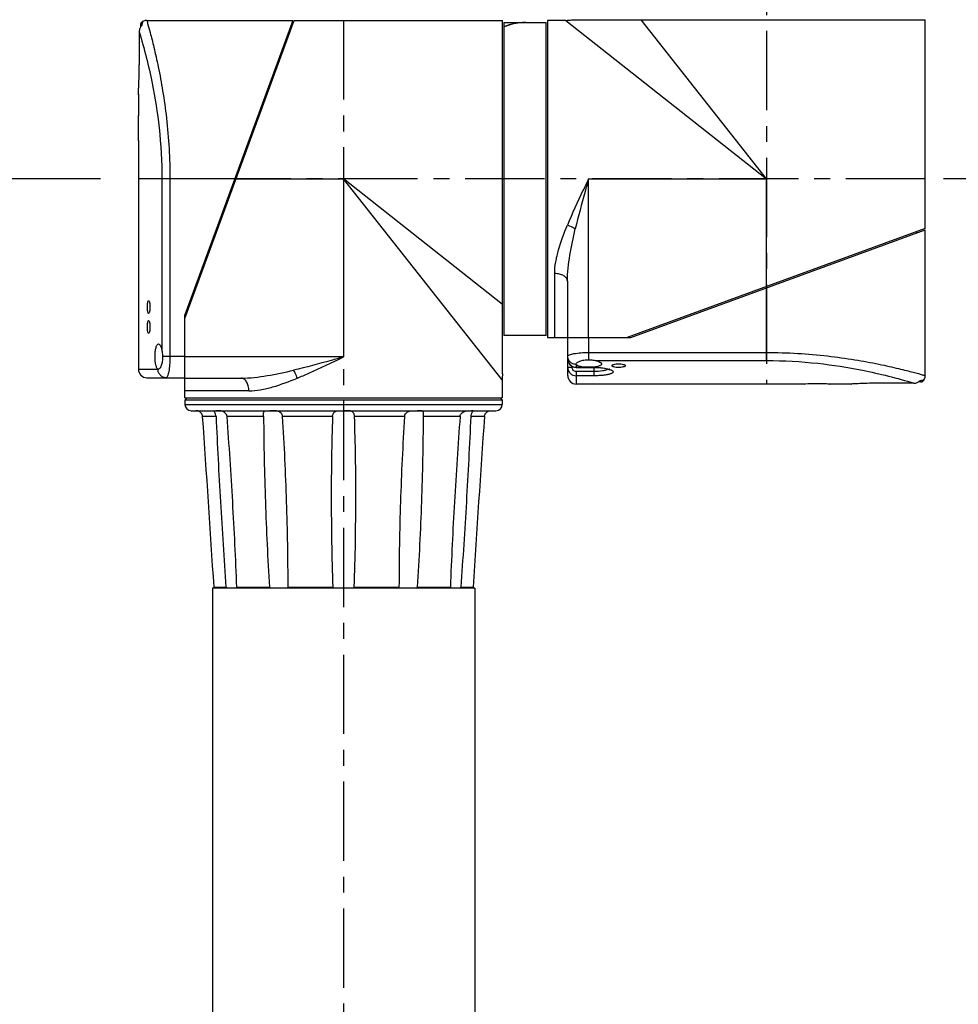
# Model space of a CAD drawing. Header units: millimetres. Extents: x 12 to 2508, y 25 to 1770.
# Tile 27 of 54: x 1513 to 1735, y 1142 to 1375. Entities that reach past the tile are written whole.
import ezdxf

# ---------------------------------------------------------------- set-up
doc = ezdxf.new("R2010")
doc.units = ezdxf.units.MM
doc.linetypes.add('CENTER', pattern=[0.6, 0.375, -0.075, 0.075, -0.075])
for name, color, linetype in [('ARM2_ABL33', 7, 'Continuous'), ('COVER_S_PBL24', 7, 'Continuous'), ('COVER_S_PBL30', 7, 'Continuous'), ('FLANGE_E_PBL3', 7, 'Continuous'), ('FLANGE_J5_PBL34', 7, 'Continuous'), ('HOLDER_S_PBL18', 7, 'Continuous'), ('HOLDER_S_PBL37', 7, 'Continuous'), ('MODULE_S_ABL17', 7, 'Continuous'), ('MODULE_S_ABL2', 7, 'Continuous'), ('new_view_6_VBL0', 7, 'Continuous'), ('PIPE2_PBL43', 7, 'Continuous'), ('RING_S_PBL44', 7, 'Continuous')]:
    doc.layers.add(name, color=color, linetype=linetype)
doc.styles.get("Standard").update_dxf_attribs({"font": 'arial.ttf'})
doc.dimstyles.new('DIMSTYLE_4', dxfattribs={"dimtxt": 16, "dimasz": 12, "dimexe": 1, "dimexo": 0.5, "dimgap": 1, "dimtad": 1, "dimdsep": 46, "dimtxsty": 'Standard', "dimblk": '_FILLED', "dimblk1": '_FILLED', "dimblk2": '_FILLED', "dimcen": 0.09, "dimclrt": 134, "dimazin": 2, "dimtp": 0.5, "dimtm": 0.5, "dimtfac": 1, "dimtofl": 0, "dimtmove": 0, "dimatfit": 3, "dimldrblk": '_FILLED', "dimfxl": 1, "dimtolj": 1, "dimarcsym": 0})
doc.dimstyles.new('DIMSTYLE_8', dxfattribs={"dimtxt": 10, "dimasz": 6, "dimexe": 1, "dimexo": 0.5, "dimtad": 1, "dimdec": 3, "dimdsep": 46, "dimtxsty": 'Standard', "dimblk": '_FILLED', "dimblk1": '_FILLED', "dimblk2": '_FILLED', "dimcen": 0.09, "dimclrt": 134, "dimazin": 2, "dimtol": 1, "dimtp": 0.015, "dimtfac": 0.6, "dimtdec": 3, "dimtofl": 0, "dimtmove": 0, "dimatfit": 1, "dimldrblk": '_FILLED', "dimfxl": 1, "dimtolj": 1, "dimarcsym": 0})

# ---------------------------------------------------------------- blocks, each defined once
blk = doc.blocks.new('_FILLED')
at = {"color": 0, "linetype": 'ByBlock'}
blk.add_solid([(0, 0), (-1, 0.2), (-1, -0.2)], dxfattribs=at)
blk = doc.blocks.new('*D13')
at = {"color": 134, "transparency": 16777216}
for p, q in [((2172.57, 1597.6), (1978.52, 1597.6)), ((1982.52, 1597.6), (1982.52, 1412.6)), ((1982.52, 1227.6), (1982.52, 1412.6)), ((1978.52, 1227.6), (2012.08, 1227.6))]:
    blk.add_line(p, q, dxfattribs=at)
at = {"color": 134, "transparency": 16777216, "xscale": 12, "yscale": 12, "zscale": 12}
for p, rotation in [((1982.52, 1597.6), 90), ((1982.52, 1227.6), 270)]:
    blk.add_blockref('_FILLED', p, dxfattribs=dict(at, rotation=rotation))
at = {"color": 134, "transparency": 16777216, "insert": (1962.52, 1412.6), "char_height": 16, "width": 36.8, "attachment_point": 2, "rotation": 90, "line_spacing_factor": 0.9}
blk.add_mtext('370', dxfattribs=at)
blk = doc.blocks.new('COVER_S_PBL24', base_point=(2199.77, 1592.85))
at = {"layer": 'COVER_S_PBL24', "color": 7}
for p, q in [((2183.52, 1635.1), (2218.02, 1635.1)), ((2218.02, 1635.1), (2192.52, 1565.5)), ((2181.72, 1632.42), (2181.72, 1624.6)), ((2182.02, 1633.96), (2182.02, 1633.48)), ((2181.52, 1617.63), (2181.52, 1617.6)), ((2181.52, 1617.6), (2181.52, 1612.6)), ((2181.52, 1612.6), (2181.52, 1612.5)), ((2181.52, 1606.7), (2181.52, 1606.6)), ((2181.52, 1606.69), (2181.52, 1606.6)), ((2181.52, 1606.6), (2181.52, 1552.6)), ((2192.52, 1554.1), (2192.52, 1565.5)), ((2186.29, 1552.6), (2186.22, 1552.6)), ((2183.52, 1550.6), (2192.52, 1550.6))]:
    blk.add_line(p, q, dxfattribs=at)
at = {"layer": 'COVER_S_PBL24', "color": 2}
for p, q in [((2187.08, 1597.6), (2187.08, 1557.09)), ((2204.28, 1597.6), (2187.08, 1597.6)), ((2188.98, 1597.6), (2188.98, 1555.6)), ((2192.52, 1555.6), (2187.25, 1555.6)), ((2181.52, 1552.6), (2186.16, 1552.6))]:
    blk.add_line(p, q, dxfattribs=at)
at = {"layer": 'COVER_S_PBL24', "color": 7}
for points in [[(2182.52, 1634.83), (2182.41, 1634.76), (2182.2, 1634.54), (2182.06, 1634.26), (2182.02, 1633.96)], [(2183.52, 1635.1), (2183.11, 1635.05), (2182.57, 1634.86), (2182.52, 1634.83)]]:
    blk.add_lwpolyline(points, dxfattribs=at)
for centre, radius, start, end in [((2183.71, 1632.46), 1.98, 134.2954, 137.9221), ((2061.52, 1609.6), 120.04, 0.0002, 1.4323), ((2183.52, 1552.6), 2, 180, 270)]:
    blk.add_arc(centre, radius, start, end, dxfattribs=at)
at = {"layer": 'COVER_S_PBL24', "color": 2}
for centre, radius, start, end in [((2188.22, 1552.6), 2.06, 180.0001, 180.4701), ((2186.16, 1552.84), 0.248, 270.0743, 275.0645)]:
    blk.add_arc(centre, radius, start, end, dxfattribs=at)
for points, knots in [([(2182.52, 1634.83), (2182.51, 1634.83), (2182.51, 1634.8), (2182.5, 1634.76), (2182.49, 1634.69), (2182.47, 1634.59), (2182.44, 1634.46), (2182.39, 1634.22), (2182.36, 1634.02), (2182.33, 1633.88)], [0, 0, 0, 0, 0.015535, 0.060115, 0.134208, 0.239266, 0.376721, 0.547586, 1, 1, 1, 1]), ([(2183.52, 1635.1), (2183.59, 1634.86), (2183.85, 1633.9), (2184.44, 1631.79), (2185.29, 1628.38), (2186.32, 1623.79), (2187.35, 1618.21), (2188.58, 1609.39), (2188.98, 1602.4), (2188.98, 1597.6)], [0, 0, 0, 0, 0.019885, 0.07841, 0.172471, 0.297679, 0.448936, 0.620664, 1, 1, 1, 1]), ([(2181.72, 1632.42), (2182.93, 1628.42), (2184.83, 1620.9), (2186.66, 1609.24), (2187.08, 1601.64), (2187.08, 1597.6)], [0, 0, 0, 0, 0.355025, 0.6571, 1, 1, 1, 1]), ([(2188.98, 1555.6), (2188.98, 1554.95), (2188.94, 1553.76), (2188.77, 1552.22), (2188.53, 1551.21), (2188.3, 1550.72), (2188.15, 1550.6), (2188.08, 1550.6)], [0, 0, 0, 0, 0.370978, 0.685645, 0.900141, 0.962847, 1, 1, 1, 1]), ([(2188.08, 1550.6), (2187.83, 1550.6), (2187.33, 1550.7), (2186.69, 1551.14), (2186.26, 1551.8), (2186.16, 1552.32), (2186.16, 1552.58)], [0, 0, 0, 0, 0.245447, 0.493519, 0.745386, 1, 1, 1, 1])]:
    blk.add_open_spline(points, degree=3, knots=knots, dxfattribs=at)
at = {"layer": 'COVER_S_PBL24', "color": 7}
for points in [[(2181.87, 1633.19), (2181.77, 1632.95), (2181.72, 1632.68), (2181.72, 1632.42)], [(2182.24, 1633.79), (2182.09, 1633.61), (2181.96, 1633.41), (2181.87, 1633.19)]]:
    blk.add_open_spline(points, degree=3, dxfattribs=at)
for points, knots in [([(2181.52, 1617.6), (2181.5, 1617.42), (2181.56, 1618.37), (2181.58, 1618.77), (2181.65, 1620.18), (2181.7, 1622.02), (2181.72, 1623.7), (2181.72, 1624.6)], [0, 0, 0, 0, 0.076215, 0.168696, 0.293087, 0.617447, 1, 1, 1, 1]), ([(2181.52, 1606.6), (2181.52, 1606.67), (2181.52, 1606.97), (2181.54, 1607.58), (2181.55, 1608.51), (2181.55, 1609.21), (2181.55, 1609.6)], [0, 0, 0, 0, 0.076144, 0.29291, 0.617307, 1, 1, 1, 1]), ([(2183.65, 1567.3), (2183.65, 1567.49), (2183.66, 1567.84), (2183.72, 1568.32), (2183.78, 1568.62), (2183.89, 1568.8), (2183.94, 1568.8)], [0, 0, 0, 0, 0.369755, 0.68321, 0.897619, 1, 1, 1, 1]), ([(2183.94, 1565.8), (2183.89, 1565.8), (2183.78, 1565.97), (2183.72, 1566.27), (2183.66, 1566.75), (2183.65, 1567.1), (2183.65, 1567.3)], [0, 0, 0, 0, 0.102382, 0.31679, 0.630245, 1, 1, 1, 1]), ([(2183.94, 1568.8), (2184, 1568.8), (2184.11, 1568.62), (2184.18, 1568.32), (2184.25, 1567.84), (2184.26, 1567.49), (2184.26, 1567.3)], [0, 0, 0, 0, 0.103383, 0.31819, 0.631085, 1, 1, 1, 1]), ([(2184.26, 1567.3), (2184.26, 1567.1), (2184.25, 1566.75), (2184.18, 1566.27), (2184.11, 1565.97), (2184, 1565.8), (2183.94, 1565.8)], [0, 0, 0, 0, 0.368913, 0.681808, 0.896616, 1, 1, 1, 1]), ([(2183.65, 1562.6), (2183.65, 1562.79), (2183.66, 1563.14), (2183.72, 1563.62), (2183.78, 1563.92), (2183.89, 1564.1), (2183.94, 1564.1)], [0, 0, 0, 0, 0.369755, 0.68321, 0.897619, 1, 1, 1, 1]), ([(2183.94, 1561.1), (2183.89, 1561.1), (2183.78, 1561.27), (2183.72, 1561.57), (2183.66, 1562.05), (2183.65, 1562.4), (2183.65, 1562.6)], [0, 0, 0, 0, 0.102382, 0.31679, 0.630245, 1, 1, 1, 1]), ([(2183.94, 1564.1), (2184, 1564.1), (2184.11, 1563.92), (2184.18, 1563.62), (2184.25, 1563.14), (2184.26, 1562.79), (2184.26, 1562.6)], [0, 0, 0, 0, 0.103383, 0.31819, 0.631085, 1, 1, 1, 1]), ([(2184.26, 1562.6), (2184.26, 1562.4), (2184.25, 1562.05), (2184.18, 1561.57), (2184.11, 1561.27), (2184, 1561.1), (2183.94, 1561.1)], [0, 0, 0, 0, 0.368913, 0.681808, 0.896616, 1, 1, 1, 1]), ([(2185.46, 1555.6), (2185.46, 1555.99), (2185.5, 1556.71), (2185.63, 1557.55), (2185.81, 1558.09), (2185.96, 1558.4), (2186.16, 1558.6), (2186.29, 1558.6)], [0, 0, 0, 0, 0.360277, 0.66585, 0.785509, 0.879751, 1, 1, 1, 1]), ([(2186.29, 1558.6), (2186.49, 1558.6), (2186.76, 1558.21), (2186.95, 1557.69), (2187.04, 1557.3), (2187.08, 1557.09)], [0, 0, 0, 0, 0.338756, 0.6312, 1, 1, 1, 1]), ([(2186.22, 1552.6), (2186.09, 1552.64), (2185.84, 1552.97), (2185.53, 1553.96), (2185.46, 1554.91), (2185.46, 1555.6)], [0, 0, 0, 0, 0.129193, 0.348262, 1, 1, 1, 1]), ([(2187.25, 1555.6), (2187.25, 1555.2), (2187.2, 1554.48), (2187.03, 1553.64), (2186.81, 1553.1), (2186.64, 1552.79), (2186.42, 1552.6), (2186.29, 1552.6)], [0, 0, 0, 0, 0.356905, 0.660298, 0.780317, 0.876063, 1, 1, 1, 1]), ([(2187.08, 1557.09), (2187.1, 1556.97), (2187.19, 1556.48), (2187.25, 1555.98), (2187.25, 1555.6)], [0, 0, 0, 0, 0.235411, 1, 1, 1, 1])]:
    blk.add_open_spline(points, degree=3, knots=knots, dxfattribs=at)
at = {"layer": 'COVER_S_PBL24', "color": 2}
blk.add_open_spline([(2186.22, 1552.6), (2186.21, 1552.6), (2186.19, 1552.6), (2186.18, 1552.6)], degree=3, dxfattribs=at)
blk = doc.blocks.new('HOLDER_S_PBL37', base_point=(2230.07, 1590.45))
at = {"layer": 'HOLDER_S_PBL37', "color": 7}
for p, q in [((2192.52, 1564.6), (2218.32, 1635.1)), ((2218.32, 1635.1), (2267.62, 1635.1)), ((2267.62, 1551.51), (2267.62, 1635.1)), ((2217.28, 1633.1), (2217.59, 1633.1)), ((2192.52, 1545.8), (2192.52, 1564.6)), ((2192.52, 1550.5), (2205.85, 1550.5)), ((2267.52, 1550.1), (2267.52, 1545.8)), ((2192.52, 1545.8), (2267.52, 1545.8))]:
    blk.add_line(p, q, dxfattribs=at)
at = {"layer": 'HOLDER_S_PBL37', "color": 2}
for p, q in [((2204.28, 1597.6), (2230.02, 1597.6)), ((2230.02, 1597.6), (2230.02, 1555.5)), ((2267.52, 1550.1), (2230.02, 1597.6)), ((2267.62, 1567.91), (2230.02, 1597.6)), ((2230.02, 1555.5), (2192.52, 1555.5)), ((2207.64, 1547.5), (2192.52, 1547.5))]:
    blk.add_line(p, q, dxfattribs=at)
at = {"layer": 'HOLDER_S_PBL37', "color": 7}
blk.add_arc((2277.53, 1550.1), 10.01, 171.8955, 179.9942, dxfattribs=at)
at = {"layer": 'HOLDER_S_PBL37', "color": 2}
for points, knots in [([(2230.02, 1555.5), (2229.03, 1555.22), (2225.11, 1554.14), (2221.19, 1553.08), (2218.22, 1552.37)], [0, 0, 0, 0, 0.251279, 1, 1, 1, 1]), ([(2219.1, 1550.5), (2220.01, 1550.87), (2223.69, 1552.45), (2227.3, 1554.19), (2230.02, 1555.5)], [0, 0, 0, 0, 0.245874, 1, 1, 1, 1]), ([(2205.85, 1550.5), (2207.9, 1550.5), (2212.07, 1551), (2216.15, 1551.88), (2218.22, 1552.37)], [0, 0, 0, 0, 0.489936, 1, 1, 1, 1]), ([(2219.1, 1550.5), (2219.04, 1550.67), (2218.79, 1551.31), (2218.49, 1551.94), (2218.22, 1552.37)], [0, 0, 0, 0, 0.263076, 1, 1, 1, 1]), ([(2207.64, 1547.5), (2207.64, 1547.88), (2207.56, 1548.62), (2207.19, 1549.59), (2206.63, 1550.3), (2206.09, 1550.5), (2205.85, 1550.5)], [0, 0, 0, 0, 0.304409, 0.580241, 0.809815, 1, 1, 1, 1]), ([(2207.64, 1547.5), (2208.56, 1547.5), (2210.45, 1547.7), (2214.32, 1548.64), (2217.18, 1549.71), (2219.1, 1550.5)], [0, 0, 0, 0, 0.231676, 0.477405, 1, 1, 1, 1])]:
    blk.add_open_spline(points, degree=3, knots=knots, dxfattribs=at)
blk = doc.blocks.new('*D18')
at = {"color": 134, "transparency": 16777216}
for p, q in [((2351.72, 1662.6), (2411.52, 1662.6)), ((2407.52, 1662.6), (2407.52, 1630.1)), ((2407.52, 1597.6), (2407.52, 1630.1)), ((2411.52, 1597.6), (2371.81, 1597.6))]:
    blk.add_line(p, q, dxfattribs=at)
at = {"color": 134, "transparency": 16777216, "xscale": 12, "yscale": 12, "zscale": 12}
for p, rotation in [((2407.52, 1662.6), 90), ((2407.52, 1597.6), 270)]:
    blk.add_blockref('_FILLED', p, dxfattribs=dict(at, rotation=rotation))
at = {"color": 134, "transparency": 16777216, "insert": (2387.52, 1630.1), "char_height": 16, "width": 24.5333, "attachment_point": 2, "rotation": 90, "line_spacing_factor": 0.9}
blk.add_mtext('65', dxfattribs=at)
blk = doc.blocks.new('HOLDER_S_PBL18', base_point=(2195.017, 1521.596))
at = {"layer": 'HOLDER_S_PBL18', "color": 7}
for p, q in [((2278.217, 1635.096), (2278.217, 1560.096)), ((2282.517, 1635.096), (2278.217, 1635.096)), ((2283.928, 1635.196), (2367.517, 1635.196)), ((2367.517, 1585.896), (2367.517, 1635.196)), ((2367.517, 1585.896), (2297.017, 1560.096)), ((2365.517, 1584.864), (2365.517, 1585.164)), ((2282.917, 1573.43), (2282.917, 1560.096)), ((2278.217, 1560.096), (2297.017, 1560.096))]:
    blk.add_line(p, q, dxfattribs=at)
at = {"layer": 'HOLDER_S_PBL18', "color": 2}
for p, q in [((2282.517, 1635.096), (2330.017, 1597.596)), ((2330.017, 1597.596), (2300.333, 1635.196)), ((2287.917, 1560.096), (2287.917, 1597.596)), ((2287.917, 1597.596), (2330.017, 1597.596)), ((2330.017, 1571.857), (2330.017, 1597.596)), ((2279.917, 1560.096), (2279.917, 1575.22))]:
    blk.add_line(p, q, dxfattribs=at)
at = {"layer": 'HOLDER_S_PBL18', "color": 7}
blk.add_arc((2282.516, 1645.109), 10.013, 270.00576, 278.10446, dxfattribs=at)
at = {"layer": 'HOLDER_S_PBL18', "color": 2}
for points, knots in [([(2287.917, 1597.596), (2287.479, 1596.684), (2285.748, 1593.074), (2284.053, 1589.444), (2282.917, 1586.677)], [0, 0, 0, 0, 0.2528914, 1, 1, 1, 1]), ([(2287.917, 1597.596), (2287.644, 1596.612), (2286.556, 1592.693), (2285.496, 1588.766), (2284.792, 1585.803)], [0, 0, 0, 0, 0.2512811, 1, 1, 1, 1]), ([(2279.917, 1575.22), (2279.917, 1576.139), (2280.123, 1578.034), (2281.056, 1581.895), (2282.13, 1584.759), (2282.917, 1586.677)], [0, 0, 0, 0, 0.2316282, 0.4773625, 1, 1, 1, 1]), ([(2282.917, 1586.677), (2283.089, 1586.617), (2283.734, 1586.374), (2284.361, 1586.073), (2284.792, 1585.803)], [0, 0, 0, 0, 0.2630713, 1, 1, 1, 1]), ([(2282.917, 1573.43), (2282.917, 1575.477), (2283.422, 1579.648), (2284.3, 1583.73), (2284.792, 1585.803)], [0, 0, 0, 0, 0.489992, 1, 1, 1, 1]), ([(2282.917, 1573.43), (2282.917, 1573.671), (2282.716, 1574.205), (2282.011, 1574.772), (2281.041, 1575.137), (2280.303, 1575.22), (2279.917, 1575.22)], [0, 0, 0, 0, 0.1901305, 0.419649, 0.6955124, 1, 1, 1, 1])]:
    blk.add_open_spline(points, degree=3, knots=knots, dxfattribs=at)
blk = doc.blocks.new('COVER_S_PBL30', base_point=(2325.27, 1567.35))
at = {"layer": 'COVER_S_PBL30', "color": 7}
for p, q in [((2297.92, 1560.1), (2367.52, 1585.6)), ((2367.52, 1551.1), (2367.52, 1585.6)), ((2283.02, 1551.1), (2283.02, 1560.1)), ((2286.52, 1560.1), (2297.92, 1560.1)), ((2285.03, 1553.8), (2285.02, 1553.87)), ((2285.02, 1553.04), (2289.22, 1553.04)), ((2339.02, 1549.1), (2285.02, 1549.1)), ((2339.02, 1549.1), (2339.12, 1549.1)), ((2344.92, 1549.1), (2345.02, 1549.1)), ((2344.92, 1549.1), (2345.02, 1549.1)), ((2350.02, 1549.1), (2345.02, 1549.1)), ((2350.02, 1549.1), (2350.06, 1549.1)), ((2364.84, 1549.3), (2357.02, 1549.3)), ((2366.38, 1549.6), (2365.9, 1549.6))]:
    blk.add_line(p, q, dxfattribs=at)
at = {"layer": 'COVER_S_PBL30', "color": 2}
for p, q in [((2330.02, 1554.66), (2330.02, 1571.86)), ((2288.02, 1554.83), (2288.02, 1560.1)), ((2288.02, 1556.56), (2330.02, 1556.56)), ((2283.02, 1553.05), (2284.02, 1553.05)), ((2284.02, 1553.34), (2284.02, 1553.05)), ((2285.02, 1553.74), (2285.02, 1553.04)), ((2285.02, 1553.08), (2287.06, 1553.08)), ((2288.97, 1553.08), (2289.22, 1553.08)), ((2289.22, 1551.05), (2289.22, 1553.08)), ((2289.51, 1554.66), (2330.02, 1554.66)), ((2285.02, 1552.04), (2285.02, 1549.1)), ((2289.22, 1552.04), (2285.02, 1552.04)), ((2289.22, 1551.05), (2285.02, 1551.05))]:
    blk.add_line(p, q, dxfattribs=at)
at = {"layer": 'COVER_S_PBL30', "color": 7}
for points in [[(2283.02, 1555.08), (2283.04, 1554.77), (2283.18, 1554.28), (2283.44, 1553.83), (2283.8, 1553.46), (2284.24, 1553.2), (2284.73, 1553.07), (2285.02, 1553.04)], [(2289.22, 1553.04), (2289.95, 1553.03), (2290.85, 1552.96), (2291.66, 1552.84), (2292.27, 1552.7), (2292.65, 1552.58), (2292.85, 1552.49), (2292.89, 1552.47)], [(2367.25, 1550.09), (2367.28, 1550.15), (2367.47, 1550.69), (2367.52, 1551.1)], [(2366.38, 1549.6), (2366.68, 1549.64), (2366.96, 1549.78), (2367.18, 1549.99), (2367.25, 1550.1)]]:
    blk.add_lwpolyline(points, dxfattribs=at)
at = {"layer": 'COVER_S_PBL30', "color": 2}
for centre, radius, start, end in [((2285.02, 1555.08), 2, 179.9825, 269.9761), ((2285.02, 1553.05), 2, 179.9957, 269.9925), ((2285.02, 1555.8), 2.06, 269.5475, 269.9999), ((2291.46, 1548.51), 4.33, 69.8881, 70.7773)]:
    blk.add_arc(centre, radius, start, end, dxfattribs=at)
at = {"layer": 'COVER_S_PBL30', "color": 7}
for centre, radius, start, end in [((2285.02, 1551.1), 2, 180, 270), ((2342.02, 1429.09), 120.04, 90.0002, 91.4323), ((2364.88, 1551.29), 1.98, 312.078, 315.7043)]:
    blk.add_arc(centre, radius, start, end, dxfattribs=at)
at = {"layer": 'COVER_S_PBL30', "color": 2}
for points, knots in [([(2283.02, 1555.66), (2283.02, 1555.72), (2283.14, 1555.88), (2283.63, 1556.11), (2284.64, 1556.34), (2286.19, 1556.52), (2287.37, 1556.56), (2288.02, 1556.56)], [0, 0, 0, 0, 0.037151, 0.09985, 0.314351, 0.629026, 1, 1, 1, 1]), ([(2285, 1553.74), (2284.74, 1553.74), (2284.22, 1553.84), (2283.57, 1554.27), (2283.12, 1554.9), (2283.02, 1555.41), (2283.02, 1555.66)], [0, 0, 0, 0, 0.254544, 0.506373, 0.754489, 1, 1, 1, 1]), ([(2330.02, 1556.56), (2332.47, 1556.56), (2337.28, 1556.42), (2344.24, 1555.82), (2350.63, 1554.93), (2355.48, 1554.03), (2358.9, 1553.29), (2361.08, 1552.79), (2362.97, 1552.32), (2364.53, 1551.92), (2365.79, 1551.58), (2366.57, 1551.37), (2367.11, 1551.21), (2367.25, 1551.18), (2367.58, 1551.07), (2367.52, 1551.1)], [0, 0, 0, 0, 0.193425, 0.379421, 0.551117, 0.702351, 0.768536, 0.827548, 0.878764, 0.9216, 0.955533, 0.980118, 0.988792, 0.995012, 1, 1, 1, 1]), ([(2285.02, 1552.04), (2284.76, 1552.04), (2284.23, 1552.26), (2284.02, 1552.8), (2284.02, 1553.05)], [0, 0, 0, 0, 0.499592, 1, 1, 1, 1]), ([(2289.22, 1553.08), (2289.91, 1553.08), (2291.14, 1553), (2292.37, 1552.77), (2292.88, 1552.59)], [0, 0, 0, 0, 0.560724, 1, 1, 1, 1]), ([(2330.02, 1554.66), (2334.06, 1554.66), (2341.66, 1554.24), (2353.32, 1552.41), (2360.84, 1550.51), (2364.84, 1549.3)], [0, 0, 0, 0, 0.3429, 0.644974, 1, 1, 1, 1]), ([(2292.52, 1552.63), (2292.37, 1552.52), (2291.95, 1552.34), (2290.85, 1552.09), (2289.9, 1552.04), (2289.22, 1552.04)], [0, 0, 0, 0, 0.163766, 0.396179, 1, 1, 1, 1]), ([(2292.94, 1552.57), (2293.13, 1552.5), (2293.38, 1552.4), (2293.63, 1552.19), (2293.72, 1552.05), (2293.72, 1551.89), (2293.62, 1551.75), (2293.44, 1551.63), (2293.2, 1551.52), (2292.88, 1551.41), (2292.34, 1551.28), (2291.52, 1551.16), (2290.41, 1551.07), (2289.63, 1551.05), (2289.22, 1551.05)], [0, 0, 0, 0, 0.103332, 0.139101, 0.166272, 0.189678, 0.21663, 0.252267, 0.29861, 0.356127, 0.424582, 0.59087, 0.787364, 1, 1, 1, 1]), ([(2366.3, 1549.91), (2366.44, 1549.94), (2366.64, 1549.97), (2366.88, 1550.02), (2367.01, 1550.05), (2367.11, 1550.07), (2367.19, 1550.09), (2367.22, 1550.09), (2367.25, 1550.1), (2367.25, 1550.1)], [0, 0, 0, 0, 0.452428, 0.622623, 0.76004, 0.866147, 0.941344, 0.985823, 1, 1, 1, 1])]:
    blk.add_open_spline(points, degree=3, knots=knots, dxfattribs=at)
at = {"layer": 'COVER_S_PBL30', "color": 7}
for points, knots in [([(2285.02, 1553.87), (2285.02, 1554), (2285.21, 1554.21), (2285.53, 1554.39), (2286.06, 1554.61), (2286.9, 1554.78), (2287.63, 1554.83), (2288.02, 1554.83)], [0, 0, 0, 0, 0.123919, 0.219665, 0.339694, 0.64311, 1, 1, 1, 1]), ([(2287.06, 1553.08), (2286.58, 1553.12), (2285.93, 1553.22), (2285.25, 1553.5), (2285.05, 1553.7), (2285.03, 1553.8)], [0, 0, 0, 0, 0.650706, 0.86335, 1, 1, 1, 1]), ([(2288.02, 1553.05), (2287.78, 1553.05), (2287.46, 1553.05), (2287.14, 1553.07), (2287.06, 1553.08)], [0, 0, 0, 0, 0.755742, 1, 1, 1, 1]), ([(2288.02, 1554.83), (2288.15, 1554.83), (2288.65, 1554.81), (2289.15, 1554.72), (2289.51, 1554.66)], [0, 0, 0, 0, 0.260756, 1, 1, 1, 1]), ([(2288.97, 1553.08), (2288.89, 1553.07), (2288.58, 1553.05), (2288.26, 1553.05), (2288.02, 1553.05)], [0, 0, 0, 0, 0.244258, 1, 1, 1, 1]), ([(2291.02, 1553.87), (2291.02, 1553.77), (2290.91, 1553.61), (2290.69, 1553.47), (2290.34, 1553.32), (2289.76, 1553.17), (2289.25, 1553.1), (2288.97, 1553.08)], [0, 0, 0, 0, 0.128667, 0.220665, 0.335399, 0.631183, 1, 1, 1, 1]), ([(2289.51, 1554.66), (2289.72, 1554.62), (2290.11, 1554.53), (2290.63, 1554.33), (2291.02, 1554.07), (2291.02, 1553.87)], [0, 0, 0, 0, 0.368796, 0.661229, 1, 1, 1, 1]), ([(2293.45, 1553.44), (2293.45, 1553.51), (2293.61, 1553.66), (2294.13, 1553.83), (2294.64, 1553.89), (2295.02, 1553.89)], [0, 0, 0, 0, 0.119084, 0.333763, 1, 1, 1, 1]), ([(2295.02, 1553.02), (2294.64, 1553.02), (2294.19, 1553.05), (2293.72, 1553.2), (2293.55, 1553.27), (2293.45, 1553.38), (2293.45, 1553.44)], [0, 0, 0, 0, 0.6676, 0.787748, 0.882103, 1, 1, 1, 1]), ([(2295.02, 1553.89), (2295.39, 1553.89), (2295.9, 1553.83), (2296.43, 1553.66), (2296.59, 1553.51), (2296.59, 1553.44)], [0, 0, 0, 0, 0.666244, 0.880911, 1, 1, 1, 1]), ([(2296.59, 1553.44), (2296.59, 1553.38), (2296.48, 1553.27), (2296.32, 1553.2), (2295.84, 1553.05), (2295.39, 1553.02), (2295.02, 1553.02)], [0, 0, 0, 0, 0.117889, 0.212245, 0.3324, 1, 1, 1, 1]), ([(2345.02, 1549.1), (2344.94, 1549.1), (2344.65, 1549.1), (2344.03, 1549.12), (2343.11, 1549.13), (2342.4, 1549.13), (2342.02, 1549.13)], [0, 0, 0, 0, 0.076144, 0.29291, 0.617307, 1, 1, 1, 1]), ([(2357.02, 1549.3), (2356.12, 1549.3), (2354.47, 1549.28), (2352.32, 1549.22), (2350.88, 1549.14), (2350.19, 1549.11), (2350.02, 1549.1)], [0, 0, 0, 0, 0.382551, 0.706911, 0.923785, 1, 1, 1, 1])]:
    blk.add_open_spline(points, degree=3, knots=knots, dxfattribs=at)
at = {"layer": 'COVER_S_PBL30', "color": 2}
blk.add_open_spline([(2285.02, 1553.74), (2285.02, 1553.76), (2285.02, 1553.78), (2285.03, 1553.8)], degree=3, dxfattribs=at)
at = {"layer": 'COVER_S_PBL30', "color": 7}
for points in [[(2364.84, 1549.3), (2365.1, 1549.3), (2365.37, 1549.35), (2365.61, 1549.45)], [(2365.61, 1549.45), (2365.83, 1549.54), (2366.03, 1549.66), (2366.21, 1549.82)]]:
    blk.add_open_spline(points, degree=3, dxfattribs=at)
blk = doc.blocks.new('MODULE_S_ABL17', base_point=(2195.02, 1521.6))
at = {"layer": 'COVER_S_PBL30'}
blk.add_blockref('COVER_S_PBL30', (2325.27, 1567.35), dxfattribs=at)
at = {"layer": 'HOLDER_S_PBL18'}
blk.add_blockref('HOLDER_S_PBL18', (2195.02, 1521.6), dxfattribs=at)
blk = doc.blocks.new('FLANGE_J5_PBL34', base_point=(2230.02, 1523.3))
at = {"layer": 'FLANGE_J5_PBL34', "color": 7}
for p, q in [((2193.02, 1545.8), (2192.52, 1545.3)), ((2192.52, 1545.3), (2192.52, 1544.3)), ((2267.52, 1545.3), (2192.52, 1545.3)), ((2267.02, 1545.8), (2267.52, 1545.3)), ((2267.52, 1545.3), (2267.52, 1544.3)), ((2194.02, 1542.8), (2266.02, 1542.8)), ((2199.4, 1501.1), (2202.23, 1501.1)), ((2204.78, 1501.1), (2212.5, 1501.1)), ((2216.92, 1501.03), (2216.92, 1501.1)), ((2216.92, 1501.1), (2227.47, 1501.1)), ((2232.56, 1501.1), (2243.12, 1501.1)), ((2243.12, 1501.1), (2243.12, 1501.03)), ((2247.53, 1501.1), (2255.26, 1501.1)), ((2257.8, 1501.1), (2260.63, 1501.1))]:
    blk.add_line(p, q, dxfattribs=at)
at = {"layer": 'FLANGE_J5_PBL34', "color": 2}
for p, q in [((2192.52, 1544.3), (2267.52, 1544.3)), ((2199.88, 1541.4), (2196.71, 1541.4)), ((2211.12, 1541.4), (2202.47, 1541.4)), ((2227.43, 1541.4), (2215.61, 1541.4)), ((2244.43, 1541.4), (2232.61, 1541.4)), ((2257.57, 1541.4), (2248.91, 1541.4)), ((2263.32, 1541.4), (2260.16, 1541.4))]:
    blk.add_line(p, q, dxfattribs=at)
at = {"layer": 'FLANGE_J5_PBL34', "color": 7}
for centre, radius, start, end in [((2194.02, 1544.3), 1.5, 180, 270), ((2266.02, 1544.3), 1.5, 270, 360), ((-5034.08, 1038.15), 7248.28, 3.661962, 3.981237), ((2772.46, 1522.97), 545.35, 178.0641, 180.0746), ((1687.81, 1522.98), 545.11, 359.925, 1.9364), ((9494.11, 1038.15), 7248.28, 176.018763, 176.338038), ((2835.45, 1521.81), 608.34, 179.9572, 181.95124), ((1624.31, 1521.81), 608.6, 358.04918, 0.04235), ((2142.36, 1442.57), 81.73, 45.4394, 45.7393), ((2212.05, 1512.56), 15.09, 229.407, 231.1859), ((2217.15, 1505.73), 6.56, 224.8983, 228.719), ((2230.04, 1502.53), 2.95, 209.187, 216.1048), ((2229.99, 1502.53), 2.95, 323.8947, 330.8129), ((2245.17, 1501.03), 2.05, 179.9978, 181.0804), ((2245.02, 1501.03), 1.91, 181.0238, 186.9887), ((2242.88, 1505.73), 6.56, 311.2806, 315.1015), ((2247.98, 1512.56), 15.09, 308.8139, 310.5929), ((2317.67, 1442.57), 81.73, 134.2608, 134.5607)]:
    blk.add_arc(centre, radius, start, end, dxfattribs=at)
for points, knots in [([(2196.71, 1541.4), (2196.69, 1541.7), (2196.5, 1542.15), (2196.07, 1542.52), (2195.76, 1542.68), (2195.53, 1542.75), (2195.37, 1542.78), (2195.28, 1542.79), (2195.22, 1542.8), (2195.16, 1542.79), (2195.14, 1542.8), (2195.12, 1542.79), (2195.12, 1542.8)], [0, 0, 0, 0, 0.398478, 0.576573, 0.726732, 0.845114, 0.892037, 0.930654, 0.960867, 0.982562, 0.995633, 1, 1, 1, 1]), ([(2199.4, 1542.75), (2199.4, 1542.79), (2199.6, 1542.8), (2199.7, 1542.8), (2199.79, 1542.8)], [0, 0, 0, 0, 0.269402, 1, 1, 1, 1]), ([(2199.88, 1541.4), (2199.87, 1541.58), (2199.82, 1541.93), (2199.64, 1542.34), (2199.5, 1542.59), (2199.4, 1542.71), (2199.4, 1542.75)], [0, 0, 0, 0, 0.388948, 0.707111, 0.910969, 1, 1, 1, 1]), ([(2202.47, 1541.4), (2202.46, 1541.56), (2202.37, 1541.88), (2201.98, 1542.39), (2201.27, 1542.72), (2200.48, 1542.8), (2200, 1542.8), (2199.79, 1542.8)], [0, 0, 0, 0, 0.14437, 0.288763, 0.568855, 0.815868, 1, 1, 1, 1]), ([(2199.88, 1541.4), (2200.17, 1534.68), (2200.87, 1521.24), (2201.74, 1507.81), (2202.23, 1501.1)], [0, 0, 0, 0, 0.499756, 1, 1, 1, 1]), ([(2204.78, 1501.1), (2204.52, 1507.82), (2203.87, 1521.26), (2202.99, 1534.69), (2202.47, 1541.4)], [0, 0, 0, 0, 0.499771, 1, 1, 1, 1]), ([(2211.12, 1541.93), (2211.12, 1542.04), (2211.12, 1542.23), (2211.16, 1542.48), (2211.27, 1542.66), (2211.45, 1542.75), (2211.67, 1542.78), (2212.05, 1542.8), (2212.35, 1542.8), (2212.57, 1542.8)], [0, 0, 0, 0, 0.156828, 0.27468, 0.364256, 0.45244, 0.558175, 0.685852, 1, 1, 1, 1]), ([(2211.12, 1541.4), (2211.12, 1541.44), (2211.12, 1541.62), (2211.12, 1541.8), (2211.12, 1541.93)], [0, 0, 0, 0, 0.261025, 1, 1, 1, 1]), ([(2211.12, 1541.4), (2211.15, 1534.68), (2211.46, 1521.24), (2212.09, 1507.81), (2212.5, 1501.1)], [0, 0, 0, 0, 0.499728, 1, 1, 1, 1]), ([(2215.61, 1541.4), (2215.59, 1541.7), (2215.33, 1542.34), (2214.42, 1542.74), (2213.49, 1542.8), (2212.87, 1542.8), (2212.57, 1542.8)], [0, 0, 0, 0, 0.249101, 0.497694, 0.756772, 1, 1, 1, 1]), ([(2216.92, 1501.1), (2216.9, 1507.81), (2216.65, 1521.26), (2216.04, 1534.69), (2215.61, 1541.4)], [0, 0, 0, 0, 0.499798, 1, 1, 1, 1]), ([(2227.43, 1541.4), (2227.43, 1541.54), (2227.46, 1541.81), (2227.58, 1542.18), (2227.79, 1542.47), (2228.09, 1542.65), (2228.43, 1542.74), (2228.96, 1542.8), (2229.37, 1542.8), (2229.65, 1542.8)], [0, 0, 0, 0, 0.139292, 0.265157, 0.376781, 0.484878, 0.600088, 0.725541, 1, 1, 1, 1]), ([(2232.61, 1541.4), (2232.6, 1541.55), (2232.57, 1541.84), (2232.43, 1542.24), (2232.17, 1542.54), (2231.81, 1542.7), (2231.42, 1542.77), (2230.82, 1542.8), (2230.36, 1542.8), (2230.05, 1542.8)], [0, 0, 0, 0, 0.137016, 0.258961, 0.367147, 0.475489, 0.593675, 0.722527, 1, 1, 1, 1]), ([(2244.43, 1541.4), (2243.99, 1534.69), (2243.38, 1521.26), (2243.13, 1507.81), (2243.12, 1501.1)], [0, 0, 0, 0, 0.500202, 1, 1, 1, 1]), ([(2244.43, 1541.4), (2244.45, 1541.7), (2244.7, 1542.34), (2245.62, 1542.74), (2246.54, 1542.8), (2247.17, 1542.8), (2247.47, 1542.8)], [0, 0, 0, 0, 0.249101, 0.497694, 0.756772, 1, 1, 1, 1]), ([(2248.92, 1541.93), (2248.92, 1542.04), (2248.91, 1542.23), (2248.88, 1542.48), (2248.77, 1542.66), (2248.58, 1542.75), (2248.37, 1542.78), (2247.99, 1542.8), (2247.68, 1542.8), (2247.47, 1542.8)], [0, 0, 0, 0, 0.156828, 0.27468, 0.364256, 0.45244, 0.558175, 0.685852, 1, 1, 1, 1]), ([(2247.53, 1501.1), (2247.95, 1507.81), (2248.57, 1521.24), (2248.88, 1534.68), (2248.91, 1541.4)], [0, 0, 0, 0, 0.500272, 1, 1, 1, 1]), ([(2248.91, 1541.4), (2248.91, 1541.44), (2248.91, 1541.62), (2248.92, 1541.8), (2248.92, 1541.93)], [0, 0, 0, 0, 0.261025, 1, 1, 1, 1]), ([(2257.57, 1541.4), (2257.04, 1534.69), (2256.17, 1521.26), (2255.51, 1507.82), (2255.26, 1501.1)], [0, 0, 0, 0, 0.500229, 1, 1, 1, 1]), ([(2257.57, 1541.4), (2257.58, 1541.56), (2257.67, 1541.88), (2258.05, 1542.39), (2258.77, 1542.72), (2259.56, 1542.8), (2260.04, 1542.8), (2260.24, 1542.8)], [0, 0, 0, 0, 0.14437, 0.288763, 0.568855, 0.815868, 1, 1, 1, 1]), ([(2257.8, 1501.1), (2258.29, 1507.81), (2259.16, 1521.24), (2259.87, 1534.68), (2260.16, 1541.4)], [0, 0, 0, 0, 0.500244, 1, 1, 1, 1]), ([(2260.16, 1541.4), (2260.16, 1541.58), (2260.22, 1541.93), (2260.39, 1542.34), (2260.53, 1542.59), (2260.63, 1542.71), (2260.63, 1542.75)], [0, 0, 0, 0, 0.388948, 0.707111, 0.910969, 1, 1, 1, 1]), ([(2260.63, 1542.75), (2260.63, 1542.79), (2260.43, 1542.8), (2260.34, 1542.8), (2260.24, 1542.8)], [0, 0, 0, 0, 0.269402, 1, 1, 1, 1]), ([(2263.32, 1541.4), (2263.34, 1541.7), (2263.57, 1542.25), (2264.22, 1542.71), (2264.7, 1542.8), (2264.92, 1542.8)], [0, 0, 0, 0, 0.390869, 0.713984, 1, 1, 1, 1])]:
    blk.add_open_spline(points, degree=3, knots=knots, dxfattribs=at)
for points in [[(2204.95, 1500.8), (2204.89, 1500.9), (2204.84, 1501), (2204.78, 1501.1)], [(2216.9, 1500.8), (2216.91, 1500.87), (2216.92, 1500.95), (2216.92, 1501.03)], [(2255.26, 1501.1), (2255.2, 1501), (2255.14, 1500.9), (2255.09, 1500.8)]]:
    blk.add_open_spline(points, degree=3, dxfattribs=at)
blk = doc.blocks.new('PIPE2_PBL43', base_point=(2230.02, 1398.95))
at = {"layer": 'PIPE2_PBL43', "color": 7}
for p, q in [((2199.02, 1500.8), (2199.02, 1297.1)), ((2261.02, 1500.8), (2199.02, 1500.8)), ((2261.02, 1500.8), (2261.02, 1297.1)), ((2261.02, 1297.1), (2199.02, 1297.1))]:
    blk.add_line(p, q, dxfattribs=at)
blk = doc.blocks.new('ARM2_ABL33', base_point=(2230.02, 1405.5))
at = {"layer": 'FLANGE_J5_PBL34'}
blk.add_blockref('FLANGE_J5_PBL34', (2230.02, 1523.3), dxfattribs=at)
at = {"layer": 'PIPE2_PBL43'}
blk.add_blockref('PIPE2_PBL43', (2230.02, 1398.95), dxfattribs=at)
blk = doc.blocks.new('RING_S_PBL44', base_point=(2272.92, 1597.6))
at = {"layer": 'RING_S_PBL44', "color": 7}
for p, q in [((2267.92, 1634.6), (2267.92, 1560.6)), ((2267.92, 1634.6), (2272.92, 1634.6)), ((2273.09, 1634.6), (2277.92, 1634.6)), ((2277.92, 1560.6), (2277.92, 1634.6)), ((2277.92, 1560.6), (2267.92, 1560.6))]:
    blk.add_line(p, q, dxfattribs=at)
for start, end in [(90.4022, 90.8039), (90, 90.4021)]:
    blk.add_arc((2273.09, 1622.31), 12.29, start, end, dxfattribs=at)
for centre, major_axis, start_param, end_param in [((2272.92, 1597.6), (0, 37), 6.279114, 6.519438), ((2252.92, 1597.6), (64.09, 0), 1.332458, 1.334544)]:
    blk.add_ellipse(centre, major_axis=major_axis, ratio=0.57735, start_param=start_param, end_param=end_param, dxfattribs=at)
blk.add_open_spline([(2272.92, 1634.6), (2272.51, 1634.59), (2270.84, 1634.48), (2269.21, 1634.04), (2268.05, 1633.55)], degree=3, knots=[0, 0, 0, 0, 0.245734, 1, 1, 1, 1], dxfattribs=at)
blk = doc.blocks.new('MODULE_S_ABL2', base_point=(2058.872, 1431.348))
at = {"layer": 'COVER_S_PBL24'}
blk.add_blockref('COVER_S_PBL24', (2199.766, 1592.848), dxfattribs=at)
at = {"layer": 'HOLDER_S_PBL37'}
blk.add_blockref('HOLDER_S_PBL37', (2230.067, 1590.446), dxfattribs=at)
at = {"layer": 'MODULE_S_ABL2', "color": 134}
dim = blk.add_linear_dim(base=(1982.517, 1227.596), p1=(2173.074, 1597.596), p2=(2012.581, 1227.596), angle=270, dimstyle='DIMSTYLE_4', dxfattribs=at)
dim.commit()
dim.dimension.update_dxf_attribs({"geometry": '*D13', "text_midpoint": (1982.517, 1412.777), "dimtype": 128})
blk = doc.blocks.new('FLANGE_E_PBL3', base_point=(2209.2845, 1219.5689))
at = {"layer": 'FLANGE_E_PBL3', "color": 134}
dim = blk.add_linear_dim(base=(2407.5158, 1597.5964), p1=(2351.2174, 1662.5964), p2=(2371.3083, 1597.5964), angle=270, dimstyle='DIMSTYLE_8', override={"dimpost": '<>'}, dxfattribs=at)
dim.commit()
dim.dimension.update_dxf_attribs({"geometry": '*D18', "text_midpoint": (2407.5158, 1629.905), "dimtype": 128})
blk = doc.blocks.new('NEW_VIEW_6_VBL0', base_point=(2193.09, 1219.57))
at = {"layer": 'ARM2_ABL33'}
blk.add_blockref('ARM2_ABL33', (2230.02, 1405.5), dxfattribs=at)
at = {"layer": 'FLANGE_E_PBL3'}
blk.add_blockref('FLANGE_E_PBL3', (2209.28, 1219.57), dxfattribs=at)
at = {"layer": 'MODULE_S_ABL17'}
blk.add_blockref('MODULE_S_ABL17', (2195.02, 1521.6), dxfattribs=at)
at = {"layer": 'MODULE_S_ABL2'}
blk.add_blockref('MODULE_S_ABL2', (2058.87, 1431.35), dxfattribs=at)
at = {"layer": 'RING_S_PBL44'}
blk.add_blockref('RING_S_PBL44', (2272.92, 1597.6), dxfattribs=at)

msp = doc.modelspace()

# ---------------------------------------------------------------- linework, layer by layer
at = {"color": 1, "linetype": 'CENTER', "ltscale": 50}
for p, q in [((1690, 1402.67), (1690, 1289.17)), ((1590, 1375.17), (1590, 919.17)), ((1727.5, 1337.67), (1541.5, 1337.67))]:
    msp.add_line(p, q, dxfattribs=at)

# ---------------------------------------------------------------- block references
at = {"layer": 'new_view_6_VBL0'}
msp.add_blockref('NEW_VIEW_6_VBL0', (1553.07, 959.64), dxfattribs=at)

doc.saveas('drawing.dxf')
